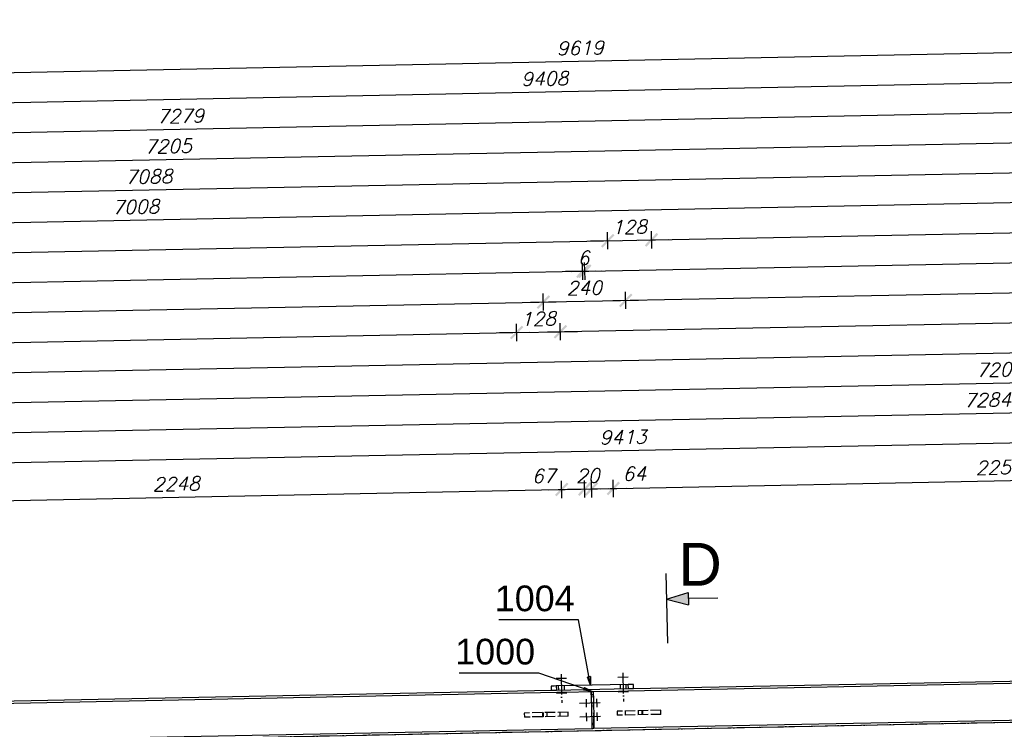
# Model space of a CAD drawing. Header units: millimetres. Extents: x 1814 to 94182, y 11562 to 49454.
# Tile 227 of 256: x 16482 to 16769, y 28858 to 29065. Entities that reach past the tile are written whole.
import ezdxf

# ---------------------------------------------------------------- set-up
doc = ezdxf.new("R2010")
doc.units = ezdxf.units.MM
doc.linetypes.add('ACAD_ISO02W100', pattern=[15, 12, -3])
doc.linetypes.add('ACAD_ISO04W100', pattern=[30, 24, -3, 0, -3])
doc.layers.add('wymiar', color=135, linetype='Continuous', lineweight=9)
doc.styles.add('ARIAL', font='arial.ttf')
doc.styles.add('CutSymbolUp', font='arial.ttf', dxfattribs={"height": 5})
doc.styles.add('WYMIARY', font='simplex.shx', dxfattribs={"oblique": 15})
doc.dimstyles.new('1-25', dxfattribs={"dimscale": 25, "dimtxt": 0.16, "dimasz": 0.2, "dimexe": 0.1, "dimexo": 0.1, "dimgap": 0.075, "dimtad": 1, "dimdec": 0, "dimlfac": 10, "dimrnd": 0.01, "dimzin": 9, "dimtxsty": 'WYMIARY', "dimblk": 'ARCHTICK', "dimcen": 0.2, "dimdle": 0.15, "dimadec": 1, "dimazin": 1, "dimtfac": 1, "dimtdec": 0, "dimtix": 1, "dimtmove": 2, "dimatfit": 3, "dimldrblk": 'ARCHTICK', "dimfxl": 0, "dimarcsym": 0})

# ---------------------------------------------------------------- blocks, each defined once
blk = doc.blocks.new('sectionup')
blk.add_hatch(color=256).paths.add_polyline_path([(-2.55, 0.73), (-2.55, -0.73), (0, 0)])
at = {"color": 7, "linetype": 'Continuous'}
for p, q in [((0, 3), (0, -5.15)), ((-6, 0), (-2.55, 0))]:
    blk.add_line(p, q, dxfattribs=at)
for p, q in [((0, 0), (-2.55, 0.73)), ((-2.55, 0.73), (-2.55, -0.73)), ((0, 0), (-2.55, -0.73))]:
    blk.add_line(p, q)
blk = doc.blocks.new('_ARCHTICK')
at = {"color": 0, "linetype": 'ByBlock', "lineweight": -2}
blk.add_solid([(0.398, 0.309), (0.309, 0.398), (-0.309, -0.398), (-0.398, -0.309)], dxfattribs=at)
blk = doc.blocks.new('*D718')
at = {"layer": 'Defpoints', "color": 0}
for p in [(17128.31, 28948.35), (17129.7, 28878.86), (16188.68, 28853.54)]:
    blk.add_point(p, dxfattribs=at)
at = {"layer": 'wymiar', "color": 0, "lineweight": -2}
for p, q in [((17128.36, 28945.85), (17128.26, 28950.84)), ((16183.41, 28929.44), (17132.06, 28948.42)), ((16187.21, 28927.02), (16187.11, 28932.02))]:
    blk.add_line(p, q, dxfattribs=at)
at = {"layer": 'wymiar', "color": 0, "lineweight": -2, "xscale": 5, "yscale": 5, "zscale": 5}
for p, rotation in [((17128.31, 28948.35), 1.146122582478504), ((16187.16, 28929.52), 181.1461225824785)]:
    blk.add_blockref('_ARCHTICK', p, dxfattribs=dict(at, rotation=rotation))
at = {"layer": 'wymiar', "color": 0, "insert": (16657.66, 28942.81), "char_height": 4, "attachment_point": 5, "rotation": 1.1461, "style": 'WYMIARY'}
blk.add_mtext('9413', dxfattribs=at)
blk = doc.blocks.new('*D722')
at = {"layer": 'Defpoints', "color": 0}
for p in [(16626.61, 28973.32), (16628.84, 28861.74), (16168, 28859.62)]:
    blk.add_point(p, dxfattribs=at)
at = {"layer": 'wymiar', "color": 0, "lineweight": -2}
for p, q in [((16626.66, 28970.82), (16626.56, 28975.82)), ((16162.17, 28964.02), (16630.36, 28973.39)), ((16165.96, 28961.6), (16165.86, 28966.6))]:
    blk.add_line(p, q, dxfattribs=at)
at = {"layer": 'wymiar', "color": 0, "lineweight": -2, "xscale": 5, "yscale": 5, "zscale": 5}
for p, rotation in [((16626.61, 28973.32), 1.146202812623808), ((16165.91, 28964.1), 181.1462028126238)]:
    blk.add_blockref('_ARCHTICK', p, dxfattribs=dict(at, rotation=rotation))
at = {"layer": 'wymiar', "color": 0, "insert": (16396.19, 28972.58), "char_height": 4, "attachment_point": 5, "rotation": 1.1462, "style": 'WYMIARY'}
blk.add_mtext('4608', dxfattribs=at)
blk = doc.blocks.new('*D723')
at = {"layer": 'Defpoints', "color": 0}
for p in [(16634.42, 28982.22), (16636.67, 28869.6), (16168, 28859.62)]:
    blk.add_point(p, dxfattribs=at)
at = {"layer": 'wymiar', "color": 0, "lineweight": -2}
for p, q in [((16634.47, 28979.72), (16634.37, 28984.72)), ((16161.99, 28972.77), (16638.17, 28982.3)), ((16165.79, 28970.35), (16165.69, 28975.35))]:
    blk.add_line(p, q, dxfattribs=at)
at = {"layer": 'wymiar', "color": 0, "lineweight": -2, "xscale": 5, "yscale": 5, "zscale": 5}
for p, rotation in [((16634.42, 28982.22), 1.146202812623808), ((16165.74, 28972.85), 181.1462028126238)]:
    blk.add_blockref('_ARCHTICK', p, dxfattribs=dict(at, rotation=rotation))
at = {"layer": 'wymiar', "color": 0, "insert": (16400, 28981.41), "char_height": 4, "attachment_point": 5, "rotation": 1.1462, "style": 'WYMIARY'}
blk.add_mtext('4688', dxfattribs=at)
blk = doc.blocks.new('*D724')
at = {"layer": 'Defpoints', "color": 0}
for p in [(16645.89, 28991.2), (16648.45, 28863.23), (16168, 28859.62)]:
    blk.add_point(p, dxfattribs=at)
at = {"layer": 'wymiar', "color": 0, "lineweight": -2}
for p, q in [((16645.94, 28988.71), (16645.84, 28993.7)), ((16161.81, 28981.52), (16649.64, 28991.28)), ((16165.61, 28979.1), (16165.51, 28984.09))]:
    blk.add_line(p, q, dxfattribs=at)
at = {"layer": 'wymiar', "color": 0, "lineweight": -2, "xscale": 5, "yscale": 5, "zscale": 5}
for p, rotation in [((16645.89, 28991.2), 1.146202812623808), ((16165.56, 28981.59), 181.1462028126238)]:
    blk.add_blockref('_ARCHTICK', p, dxfattribs=dict(at, rotation=rotation))
at = {"layer": 'wymiar', "color": 0, "insert": (16405.65, 28990.27), "char_height": 4, "attachment_point": 5, "rotation": 1.1462, "style": 'WYMIARY'}
blk.add_mtext('4804', dxfattribs=at)
blk = doc.blocks.new('*D725')
at = {"layer": 'Defpoints', "color": 0}
for p in [(16653.17, 29000.1), (16655.93, 28862.28), (16168, 28859.62)]:
    blk.add_point(p, dxfattribs=at)
at = {"layer": 'wymiar', "color": 0, "lineweight": -2}
for p, q in [((16653.22, 28997.6), (16653.12, 29002.6)), ((16161.64, 28990.27), (16656.92, 29000.18)), ((16165.44, 28987.84), (16165.34, 28992.84))]:
    blk.add_line(p, q, dxfattribs=at)
at = {"layer": 'wymiar', "color": 0, "lineweight": -2, "xscale": 5, "yscale": 5, "zscale": 5}
for p, rotation in [((16653.17, 29000.1), 1.146202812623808), ((16165.39, 28990.34), 181.1462028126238)]:
    blk.add_blockref('_ARCHTICK', p, dxfattribs=dict(at, rotation=rotation))
at = {"layer": 'wymiar', "color": 0, "insert": (16409.2, 28999.1), "char_height": 4, "attachment_point": 5, "rotation": 1.1462, "style": 'WYMIARY'}
blk.add_mtext('4879', dxfattribs=at)
blk = doc.blocks.new('*D726')
at = {"layer": 'Defpoints', "color": 0}
for p in [(16865.91, 29013.11), (16868.84, 28866.54), (16168, 28859.62)]:
    blk.add_point(p, dxfattribs=at)
at = {"layer": 'wymiar', "color": 0, "lineweight": -2}
for p, q in [((16865.96, 29010.61), (16865.86, 29015.61)), ((16161.46, 28999.02), (16869.66, 29013.19)), ((16165.26, 28996.59), (16165.16, 29001.59))]:
    blk.add_line(p, q, dxfattribs=at)
at = {"layer": 'wymiar', "color": 0, "lineweight": -2, "xscale": 5, "yscale": 5, "zscale": 5}
for p, rotation in [((16865.91, 29013.11), 1.146202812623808), ((16165.21, 28999.09), 181.1462028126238)]:
    blk.add_blockref('_ARCHTICK', p, dxfattribs=dict(at, rotation=rotation))
at = {"layer": 'wymiar', "color": 0, "insert": (16515.49, 29009.98), "char_height": 4, "attachment_point": 5, "rotation": 1.1462, "style": 'WYMIARY'}
blk.add_mtext('7008', dxfattribs=at)
blk = doc.blocks.new('*D727')
at = {"layer": 'Defpoints', "color": 0}
for p in [(16873.71, 29022.02), (16876.68, 28873.8), (16168, 28859.62)]:
    blk.add_point(p, dxfattribs=at)
at = {"layer": 'wymiar', "color": 0, "lineweight": -2}
for p, q in [((16873.76, 29019.52), (16873.66, 29024.52)), ((16161.29, 29007.76), (16877.46, 29022.09)), ((16165.09, 29005.34), (16164.99, 29010.34))]:
    blk.add_line(p, q, dxfattribs=at)
at = {"layer": 'wymiar', "color": 0, "lineweight": -2, "xscale": 5, "yscale": 5, "zscale": 5}
for p, rotation in [((16873.71, 29022.02), 1.146202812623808), ((16165.04, 29007.84), 181.1462028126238)]:
    blk.add_blockref('_ARCHTICK', p, dxfattribs=dict(at, rotation=rotation))
at = {"layer": 'wymiar', "color": 0, "insert": (16519.3, 29018.8), "char_height": 4, "attachment_point": 5, "rotation": 1.1462, "style": 'WYMIARY'}
blk.add_mtext('7088', dxfattribs=at)
blk = doc.blocks.new('*D728')
at = {"layer": 'Defpoints', "color": 0}
for p in [(16885.19, 29031), (16888.45, 28868.03), (16168, 28859.62)]:
    blk.add_point(p, dxfattribs=at)
at = {"layer": 'wymiar', "color": 0, "lineweight": -2}
for p, q in [((16885.24, 29028.5), (16885.14, 29033.5)), ((16161.11, 29016.51), (16888.94, 29031.07)), ((16164.91, 29014.09), (16164.81, 29019.09))]:
    blk.add_line(p, q, dxfattribs=at)
at = {"layer": 'wymiar', "color": 0, "lineweight": -2, "xscale": 5, "yscale": 5, "zscale": 5}
for p, rotation in [((16885.19, 29031), 1.146202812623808), ((16164.86, 29016.59), 181.1462028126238)]:
    blk.add_blockref('_ARCHTICK', p, dxfattribs=dict(at, rotation=rotation))
at = {"layer": 'wymiar', "color": 0, "insert": (16524.95, 29027.67), "char_height": 4, "attachment_point": 5, "rotation": 1.1462, "style": 'WYMIARY'}
blk.add_mtext('7205', dxfattribs=at)
blk = doc.blocks.new('*D729')
at = {"layer": 'Defpoints', "color": 0}
for p in [(16892.47, 29039.9), (16895.91, 28867.68), (16168, 28859.62)]:
    blk.add_point(p, dxfattribs=at)
at = {"layer": 'wymiar', "color": 0, "lineweight": -2}
for p, q in [((16892.52, 29037.4), (16892.42, 29042.4)), ((16160.94, 29025.26), (16896.22, 29039.97)), ((16164.74, 29022.84), (16164.64, 29027.84))]:
    blk.add_line(p, q, dxfattribs=at)
at = {"layer": 'wymiar', "color": 0, "lineweight": -2, "xscale": 5, "yscale": 5, "zscale": 5}
for p, rotation in [((16892.47, 29039.9), 1.146202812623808), ((16164.69, 29025.34), 181.1462028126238)]:
    blk.add_blockref('_ARCHTICK', p, dxfattribs=dict(at, rotation=rotation))
at = {"layer": 'wymiar', "color": 0, "insert": (16528.5, 29036.49), "char_height": 4, "attachment_point": 5, "rotation": 1.1462, "style": 'WYMIARY'}
blk.add_mtext('7279', dxfattribs=at)
blk = doc.blocks.new('*D730')
at = {"layer": 'Defpoints', "color": 0}
for p in [(17105.16, 29052.9), (17108.8, 28871.34), (16168, 28859.62)]:
    blk.add_point(p, dxfattribs=at)
at = {"layer": 'wymiar', "color": 0, "lineweight": -2}
for p, q in [((17105.21, 29050.41), (17105.11, 29055.4)), ((16160.76, 29034.01), (17108.91, 29052.98)), ((16164.56, 29031.58), (16164.46, 29036.58))]:
    blk.add_line(p, q, dxfattribs=at)
at = {"layer": 'wymiar', "color": 0, "lineweight": -2, "xscale": 5, "yscale": 5, "zscale": 5}
for p, rotation in [((17105.16, 29052.9), 1.146202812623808), ((16164.51, 29034.08), 181.1462028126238)]:
    blk.add_blockref('_ARCHTICK', p, dxfattribs=dict(at, rotation=rotation))
at = {"layer": 'wymiar', "color": 0, "insert": (16634.76, 29047.37), "char_height": 4, "attachment_point": 5, "rotation": 1.1462, "style": 'WYMIARY'}
blk.add_mtext('9408', dxfattribs=at)
blk = doc.blocks.new('*D731')
at = {"layer": 'Defpoints', "color": 0}
for p in [(17126.04, 29062.07), (17129.7, 28878.86), (16168, 28859.62)]:
    blk.add_point(p, dxfattribs=at)
at = {"layer": 'wymiar', "color": 0, "lineweight": -2}
for p, q in [((17126.09, 29059.57), (17125.99, 29064.57)), ((16160.59, 29042.76), (17129.79, 29062.15)), ((16164.39, 29040.33), (16164.29, 29045.33))]:
    blk.add_line(p, q, dxfattribs=at)
at = {"layer": 'wymiar', "color": 0, "lineweight": -2, "xscale": 5, "yscale": 5, "zscale": 5}
for p, rotation in [((17126.04, 29062.07), 1.146202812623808), ((16164.34, 29042.83), 181.1462028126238)]:
    blk.add_blockref('_ARCHTICK', p, dxfattribs=dict(at, rotation=rotation))
at = {"layer": 'wymiar', "color": 0, "insert": (16645.11, 29056.33), "char_height": 4, "attachment_point": 5, "rotation": 1.1462, "style": 'WYMIARY'}
blk.add_mtext('9619', dxfattribs=at)
blk = doc.blocks.new('*D733')
at = {"layer": 'Defpoints', "color": 0}
for p in [(17128.14, 28957.09), (17129.7, 28878.86), (16401.6, 28857.79)]:
    blk.add_point(p, dxfattribs=at)
at = {"layer": 'wymiar', "color": 0, "lineweight": -2}
for p, q in [((17128.19, 28954.6), (17128.09, 28959.59)), ((16396.16, 28942.45), (17131.89, 28957.17)), ((16399.96, 28940.03), (16399.86, 28945.02))]:
    blk.add_line(p, q, dxfattribs=at)
at = {"layer": 'wymiar', "color": 0, "lineweight": -2, "xscale": 5, "yscale": 5, "zscale": 5}
for p, rotation in [((17128.14, 28957.09), 1.146202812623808), ((16399.91, 28942.52), 181.1462028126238)]:
    blk.add_blockref('_ARCHTICK', p, dxfattribs=dict(at, rotation=rotation))
at = {"layer": 'wymiar', "color": 0, "insert": (16763.95, 28953.68), "char_height": 4, "attachment_point": 5, "rotation": 1.1462, "style": 'WYMIARY'}
blk.add_mtext('7284', dxfattribs=at)
blk = doc.blocks.new('*D735')
at = {"layer": 'Defpoints', "color": 0}
for p in [(17127.96, 28965.84), (17129.7, 28878.86), (16409.13, 28854.57)]:
    blk.add_point(p, dxfattribs=at)
at = {"layer": 'wymiar', "color": 0, "lineweight": -2}
for p, q in [((17128.01, 28963.34), (17127.91, 28968.34)), ((16403.44, 28951.35), (17131.71, 28965.92)), ((16407.24, 28948.92), (16407.14, 28953.92))]:
    blk.add_line(p, q, dxfattribs=at)
at = {"layer": 'wymiar', "color": 0, "lineweight": -2, "xscale": 5, "yscale": 5, "zscale": 5}
for p, rotation in [((17127.96, 28965.84), 1.146202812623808), ((16407.19, 28951.42), 181.1462028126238)]:
    blk.add_blockref('_ARCHTICK', p, dxfattribs=dict(at, rotation=rotation))
at = {"layer": 'wymiar', "color": 0, "insert": (16767.5, 28962.51), "char_height": 4, "attachment_point": 5, "rotation": 1.1462, "style": 'WYMIARY'}
blk.add_mtext('7209', dxfattribs=at)
blk = doc.blocks.new('*D737')
at = {"layer": 'Defpoints', "color": 0}
for p in [(17127.79, 28974.59), (17129.7, 28878.86), (16428.71, 28857.14)]:
    blk.add_point(p, dxfattribs=at)
at = {"layer": 'wymiar', "color": 0, "lineweight": -2}
for p, q in [((17127.84, 28972.09), (17127.74, 28977.09)), ((16422.89, 28960.49), (17131.54, 28974.67)), ((16426.69, 28958.06), (16426.59, 28963.06))]:
    blk.add_line(p, q, dxfattribs=at)
at = {"layer": 'wymiar', "color": 0, "lineweight": -2, "xscale": 5, "yscale": 5, "zscale": 5}
for p, rotation in [((17127.79, 28974.59), 1.146202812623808), ((16426.64, 28960.56), 181.1462028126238)]:
    blk.add_blockref('_ARCHTICK', p, dxfattribs=dict(at, rotation=rotation))
at = {"layer": 'wymiar', "color": 0, "insert": (16777.14, 28971.45), "char_height": 4, "attachment_point": 5, "rotation": 1.1462, "style": 'WYMIARY'}
blk.add_mtext('7013', dxfattribs=at)
blk = doc.blocks.new('*D738')
at = {"layer": 'Defpoints', "color": 0}
for p in [(16639.38, 28973.57), (16628.84, 28861.74), (16641.61, 28862)]:
    blk.add_point(p, dxfattribs=at)
at = {"layer": 'wymiar', "color": 0, "lineweight": -2}
for p, q in [((16626.66, 28970.82), (16626.56, 28975.82)), ((16639.43, 28971.07), (16639.33, 28976.07)), ((16626.61, 28973.32), (16621.61, 28973.22)), ((16626.61, 28973.32), (16639.38, 28973.57)), ((16639.38, 28973.57), (16644.38, 28973.67))]:
    blk.add_line(p, q, dxfattribs=at)
at = {"layer": 'wymiar', "color": 0, "lineweight": -2, "xscale": 5, "yscale": 5, "zscale": 5}
for p, rotation in [((16626.61, 28973.32), 1.146202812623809), ((16639.38, 28973.57), 181.1462028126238)]:
    blk.add_blockref('_ARCHTICK', p, dxfattribs=dict(at, rotation=rotation))
at = {"layer": 'wymiar', "color": 0, "insert": (16632.92, 28977.32), "char_height": 4, "attachment_point": 5, "rotation": 1.1462, "style": 'WYMIARY'}
blk.add_mtext('128', dxfattribs=at)
blk = doc.blocks.new('*D739')
at = {"layer": 'Defpoints', "color": 0}
for p in [(17127.61, 28983.34), (17129.7, 28878.86), (16641.61, 28862)]:
    blk.add_point(p, dxfattribs=at)
at = {"layer": 'wymiar', "color": 0, "lineweight": -2}
for p, q in [((17127.66, 28980.84), (17127.56, 28985.84)), ((16635.63, 28973.5), (17131.36, 28983.41)), ((16639.43, 28971.07), (16639.33, 28976.07))]:
    blk.add_line(p, q, dxfattribs=at)
at = {"layer": 'wymiar', "color": 0, "lineweight": -2, "xscale": 5, "yscale": 5, "zscale": 5}
for p, rotation in [((17127.61, 28983.34), 1.146202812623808), ((16639.38, 28973.57), 181.1462028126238)]:
    blk.add_blockref('_ARCHTICK', p, dxfattribs=dict(at, rotation=rotation))
at = {"layer": 'wymiar', "color": 0, "insert": (16883.42, 28982.33), "char_height": 4, "attachment_point": 5, "rotation": 1.1462, "style": 'WYMIARY'}
blk.add_mtext('4883', dxfattribs=at)
blk = doc.blocks.new('*D740')
at = {"layer": 'Defpoints', "color": 0}
for p in [(16658.42, 28982.7), (16636.67, 28869.6), (16660.67, 28870.08)]:
    blk.add_point(p, dxfattribs=at)
at = {"layer": 'wymiar', "color": 0, "lineweight": -2}
for p, q in [((16634.47, 28979.72), (16634.37, 28984.72)), ((16658.47, 28980.2), (16658.37, 28985.2)), ((16630.67, 28982.15), (16662.16, 28982.78))]:
    blk.add_line(p, q, dxfattribs=at)
at = {"layer": 'wymiar', "color": 0, "lineweight": -2, "xscale": 5, "yscale": 5, "zscale": 5}
for p, rotation in [((16634.42, 28982.22), 181.1462028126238), ((16658.42, 28982.7), 1.146202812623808)]:
    blk.add_blockref('_ARCHTICK', p, dxfattribs=dict(at, rotation=rotation))
at = {"layer": 'wymiar', "color": 0, "insert": (16646.34, 28986.34), "char_height": 4, "attachment_point": 5, "rotation": 1.1462, "style": 'WYMIARY'}
blk.add_mtext('240', dxfattribs=at)
blk = doc.blocks.new('*D741')
at = {"layer": 'Defpoints', "color": 0}
for p in [(17127.44, 28992.09), (17129.7, 28878.86), (16660.67, 28870.08)]:
    blk.add_point(p, dxfattribs=at)
at = {"layer": 'wymiar', "color": 0, "lineweight": -2}
for p, q in [((16654.67, 28982.63), (17131.19, 28992.16)), ((17127.49, 28989.59), (17127.39, 28994.59)), ((16658.47, 28980.2), (16658.37, 28985.2))]:
    blk.add_line(p, q, dxfattribs=at)
at = {"layer": 'wymiar', "color": 0, "lineweight": -2, "xscale": 5, "yscale": 5, "zscale": 5}
for p, rotation in [((17127.44, 28992.09), 1.146202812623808), ((16658.42, 28982.7), 181.1462028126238)]:
    blk.add_blockref('_ARCHTICK', p, dxfattribs=dict(at, rotation=rotation))
at = {"layer": 'wymiar', "color": 0, "insert": (16892.85, 28991.27), "char_height": 4, "attachment_point": 5, "rotation": 1.1462, "style": 'WYMIARY'}
blk.add_mtext('4691', dxfattribs=at)
blk = doc.blocks.new('*D742')
at = {"layer": 'Defpoints', "color": 0}
for p in [(16646.49, 28991.22), (16648.45, 28863.23), (16649.05, 28863.25)]:
    blk.add_point(p, dxfattribs=at)
at = {"layer": 'wymiar', "color": 0, "lineweight": -2}
for p, q in [((16645.94, 28988.71), (16645.84, 28993.7)), ((16646.54, 28988.72), (16646.44, 28993.72)), ((16645.89, 28991.2), (16640.89, 28991.1)), ((16645.89, 28991.2), (16646.49, 28991.22)), ((16646.49, 28991.22), (16651.49, 28991.32))]:
    blk.add_line(p, q, dxfattribs=at)
at = {"layer": 'wymiar', "color": 0, "lineweight": -2, "xscale": 5, "yscale": 5, "zscale": 5}
for p, rotation in [((16645.89, 28991.2), 1.146202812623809), ((16646.49, 28991.22), 181.1462028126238)]:
    blk.add_blockref('_ARCHTICK', p, dxfattribs=dict(at, rotation=rotation))
at = {"layer": 'wymiar', "color": 0, "insert": (16646.11, 28995.09), "char_height": 4, "attachment_point": 5, "rotation": 1.1462, "style": 'WYMIARY'}
blk.add_mtext('6', dxfattribs=at)
blk = doc.blocks.new('*D743')
at = {"layer": 'Defpoints', "color": 0}
for p in [(17127.26, 29000.84), (17129.7, 28878.86), (16649.05, 28863.25)]:
    blk.add_point(p, dxfattribs=at)
at = {"layer": 'wymiar', "color": 0, "lineweight": -2}
for p, q in [((16642.74, 28991.14), (17131.01, 29000.91)), ((17127.31, 28998.34), (17127.21, 29003.34)), ((16646.54, 28988.72), (16646.44, 28993.72))]:
    blk.add_line(p, q, dxfattribs=at)
at = {"layer": 'wymiar', "color": 0, "lineweight": -2, "xscale": 5, "yscale": 5, "zscale": 5}
for p, rotation in [((17127.26, 29000.84), 1.146202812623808), ((16646.49, 28991.22), 181.1462028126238)]:
    blk.add_blockref('_ARCHTICK', p, dxfattribs=dict(at, rotation=rotation))
at = {"layer": 'wymiar', "color": 0, "insert": (16886.8, 28999.9), "char_height": 4, "attachment_point": 5, "rotation": 1.1462, "style": 'WYMIARY'}
blk.add_mtext('4809', dxfattribs=at)
blk = doc.blocks.new('*D744')
at = {"layer": 'Defpoints', "color": 0}
for p in [(16665.94, 29000.36), (16655.93, 28862.28), (16668.69, 28862.54)]:
    blk.add_point(p, dxfattribs=at)
at = {"layer": 'wymiar', "color": 0, "lineweight": -2}
for p, q in [((16653.22, 28997.6), (16653.12, 29002.6)), ((16665.99, 28997.86), (16665.89, 29002.86)), ((16653.17, 29000.1), (16648.17, 29000)), ((16653.17, 29000.1), (16665.94, 29000.36)), ((16665.94, 29000.36), (16670.94, 29000.46))]:
    blk.add_line(p, q, dxfattribs=at)
at = {"layer": 'wymiar', "color": 0, "lineweight": -2, "xscale": 5, "yscale": 5, "zscale": 5}
for p, rotation in [((16653.17, 29000.1), 1.146202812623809), ((16665.94, 29000.36), 181.1462028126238)]:
    blk.add_blockref('_ARCHTICK', p, dxfattribs=dict(at, rotation=rotation))
at = {"layer": 'wymiar', "color": 0, "insert": (16659.47, 29004.1), "char_height": 4, "attachment_point": 5, "rotation": 1.1462, "style": 'WYMIARY'}
blk.add_mtext('128', dxfattribs=at)
blk = doc.blocks.new('*D745')
at = {"layer": 'Defpoints', "color": 0}
for p in [(17127.09, 29009.58), (17129.7, 28878.86), (16668.69, 28862.54)]:
    blk.add_point(p, dxfattribs=at)
at = {"layer": 'wymiar', "color": 0, "lineweight": -2}
for p, q in [((16662.19, 29000.28), (17130.84, 29009.66)), ((17127.14, 29007.08), (17127.04, 29012.08)), ((16665.99, 28997.86), (16665.89, 29002.86))]:
    blk.add_line(p, q, dxfattribs=at)
at = {"layer": 'wymiar', "color": 0, "lineweight": -2, "xscale": 5, "yscale": 5, "zscale": 5}
for p, rotation in [((17127.09, 29009.58), 1.146202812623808), ((16665.94, 29000.36), 181.1462028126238)]:
    blk.add_blockref('_ARCHTICK', p, dxfattribs=dict(at, rotation=rotation))
at = {"layer": 'wymiar', "color": 0, "insert": (16896.44, 29008.85), "char_height": 4, "attachment_point": 5, "rotation": 1.1462, "style": 'WYMIARY'}
blk.add_mtext('4612', dxfattribs=at)
blk = doc.blocks.new('*D785')
at = {"layer": 'Defpoints', "color": 0}
for p in [(16639.74, 28927.55), (16641.15, 28857.09), (16416.4, 28852.59)]:
    blk.add_point(p, dxfattribs=at)
at = {"layer": 'wymiar', "color": 0, "lineweight": -2}
for p, q in [((16639.79, 28925.05), (16639.69, 28930.05)), ((16411.25, 28922.98), (16643.49, 28927.62)), ((16415.04, 28920.55), (16414.94, 28925.55))]:
    blk.add_line(p, q, dxfattribs=at)
at = {"layer": 'wymiar', "color": 0, "lineweight": -2, "xscale": 5, "yscale": 5, "zscale": 5}
for p, rotation in [((16639.74, 28927.55), 1.146119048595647), ((16414.99, 28923.05), 181.1461190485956)]:
    blk.add_blockref('_ARCHTICK', p, dxfattribs=dict(at, rotation=rotation))
at = {"layer": 'wymiar', "color": 0, "insert": (16527.29, 28929.17), "char_height": 4, "attachment_point": 5, "rotation": 1.1461, "style": 'WYMIARY'}
blk.add_mtext('2248', dxfattribs=at)
blk = doc.blocks.new('*D786')
at = {"layer": 'Defpoints', "color": 0}
for p in [(16646.44, 28927.68), (16641.15, 28857.09), (16647.85, 28857.22)]:
    blk.add_point(p, dxfattribs=at)
at = {"layer": 'wymiar', "color": 0, "lineweight": -2}
for p, q in [((16639.79, 28925.05), (16639.69, 28930.05)), ((16646.49, 28925.18), (16646.39, 28930.18)), ((16636, 28927.47), (16650.18, 28927.76))]:
    blk.add_line(p, q, dxfattribs=at)
at = {"layer": 'wymiar', "color": 0, "lineweight": -2, "xscale": 5, "yscale": 5, "zscale": 5}
for p, rotation in [((16639.74, 28927.55), 181.1461190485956), ((16646.44, 28927.68), 1.146119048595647)]:
    blk.add_blockref('_ARCHTICK', p, dxfattribs=dict(at, rotation=rotation))
at = {"layer": 'wymiar', "color": 0, "insert": (16634.47, 28931.49), "char_height": 4, "attachment_point": 5, "rotation": 1.1461, "style": 'WYMIARY'}
blk.add_mtext('67', dxfattribs=at)
blk = doc.blocks.new('*D787')
at = {"layer": 'Defpoints', "color": 0}
for p in [(16648.44, 28927.72), (16647.85, 28857.22), (16649.85, 28857.26)]:
    blk.add_point(p, dxfattribs=at)
at = {"layer": 'wymiar', "color": 0, "lineweight": -2}
for p, q in [((16646.49, 28925.18), (16646.39, 28930.18)), ((16648.49, 28925.22), (16648.39, 28930.22)), ((16646.44, 28927.68), (16641.44, 28927.58)), ((16646.44, 28927.68), (16648.44, 28927.72)), ((16648.44, 28927.72), (16653.44, 28927.82))]:
    blk.add_line(p, q, dxfattribs=at)
at = {"layer": 'wymiar', "color": 0, "lineweight": -2, "xscale": 5, "yscale": 5, "zscale": 5}
for p, rotation in [((16646.44, 28927.68), 1.146119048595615), ((16648.44, 28927.72), 181.1461190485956)]:
    blk.add_blockref('_ARCHTICK', p, dxfattribs=dict(at, rotation=rotation))
at = {"layer": 'wymiar', "color": 0, "insert": (16647.36, 28931.58), "char_height": 4, "attachment_point": 5, "rotation": 1.1461, "style": 'WYMIARY'}
blk.add_mtext('20', dxfattribs=at)
blk = doc.blocks.new('*D788')
at = {"layer": 'Defpoints', "color": 0}
for p in [(16654.79, 28927.85), (16649.85, 28857.26), (16656.2, 28857.39)]:
    blk.add_point(p, dxfattribs=at)
at = {"layer": 'wymiar', "color": 0, "lineweight": -2}
for p, q in [((16648.49, 28925.22), (16648.39, 28930.22)), ((16654.84, 28925.35), (16654.74, 28930.35)), ((16644.69, 28927.65), (16658.54, 28927.92))]:
    blk.add_line(p, q, dxfattribs=at)
at = {"layer": 'wymiar', "color": 0, "lineweight": -2, "xscale": 5, "yscale": 5, "zscale": 5}
for p, rotation in [((16648.44, 28927.72), 181.1461190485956), ((16654.79, 28927.85), 1.146119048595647)]:
    blk.add_blockref('_ARCHTICK', p, dxfattribs=dict(at, rotation=rotation))
at = {"layer": 'wymiar', "color": 0, "insert": (16660.93, 28932.16), "char_height": 4, "attachment_point": 5, "rotation": 1.1461, "style": 'WYMIARY'}
blk.add_mtext('64', dxfattribs=at)
blk = doc.blocks.new('*D789')
at = {"layer": 'Defpoints', "color": 0}
for p in [(16879.94, 28932.35), (16881.35, 28861.89), (16656.2, 28857.39)]:
    blk.add_point(p, dxfattribs=at)
at = {"layer": 'wymiar', "color": 0, "lineweight": -2}
for p, q in [((16879.99, 28929.85), (16879.89, 28934.85)), ((16651.05, 28927.77), (16883.69, 28932.43)), ((16654.84, 28925.35), (16654.74, 28930.35))]:
    blk.add_line(p, q, dxfattribs=at)
at = {"layer": 'wymiar', "color": 0, "lineweight": -2, "xscale": 5, "yscale": 5, "zscale": 5}
for p, rotation in [((16879.94, 28932.35), 1.146119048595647), ((16654.79, 28927.85), 181.1461190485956)]:
    blk.add_blockref('_ARCHTICK', p, dxfattribs=dict(at, rotation=rotation))
at = {"layer": 'wymiar', "color": 0, "insert": (16767.29, 28933.98), "char_height": 4, "attachment_point": 5, "rotation": 1.1461, "style": 'WYMIARY'}
blk.add_mtext('2252', dxfattribs=at)

msp = doc.modelspace()

# ---------------------------------------------------------------- linework, layer by layer
at = {"color": 10, "linetype": 'ACAD_ISO04W100', "ltscale": 0.25}
for p, q in [((16641.116, 28872.441), (16638.117, 28872.381)), ((16639.591, 28873.711), (16639.759, 28865.308)), ((16639.617, 28872.411), (16639.617, 28872.411)), ((16659.113, 28872.801), (16656.113, 28872.741)), ((16657.587, 28874.071), (16657.755, 28865.668)), ((16657.613, 28872.771), (16657.613, 28872.771)), ((16166.504, 28847.59), (17131.205, 28866.89)), ((16641.202, 28868.137), (16638.203, 28868.077)), ((16639.703, 28868.107), (16639.703, 28868.107)), ((16646.831, 28866.402), (16646.879, 28864.002)), ((16649.935, 28866.464), (16649.983, 28864.064)), ((16659.199, 28868.497), (16656.199, 28868.437)), ((16657.699, 28868.467), (16657.699, 28868.467)), ((16650.959, 28865.284), (16644.555, 28865.156)), ((16646.855, 28865.202), (16646.855, 28865.202)), ((16649.959, 28865.264), (16649.959, 28865.264)), ((16651.039, 28861.285), (16644.635, 28861.157)), ((16646.911, 28862.403), (16646.959, 28860.003)), ((16646.935, 28861.203), (16646.935, 28861.203)), ((16650.015, 28862.465), (16650.063, 28860.065)), ((16650.039, 28861.265), (16650.039, 28861.265))]:
    msp.add_line(p, q, dxfattribs=at)
at = {"color": 0, "linetype": 'ByBlock', "lineweight": -2}
for p, q in [((16648.117, 28872.963, -776.676), (16647.297, 28872.813, -776.676)), ((16648.157, 28870.429, -776.676), (16647.297, 28872.813, -776.676)), ((16648.117, 28872.963, -776.676), (16648.157, 28870.429, -776.676)), ((16646.415, 28869.822, -780.456), (16646.141, 28869.035, -780.456)), ((16648.64, 28868.608, -780.456), (16646.141, 28869.035, -780.456)), ((16646.415, 28869.822, -780.456), (16648.64, 28868.608, -780.456))]:
    msp.add_line(p, q, dxfattribs=at)
at = {"color": 145, "linetype": 'Continuous', "ltscale": 0.25}
for p, q in [((16659.03, 28868.816), (16878.352, 28873.204)), ((16660.681, 28869.479), (16876.676, 28873.801)), ((16168.005, 28859.623), (16636.683, 28868.999)), ((16636.773, 28870.201), (16636.659, 28870.199)), ((16636.659, 28870.199), (16636.683, 28868.999)), ((16636.683, 28868.999), (16636.797, 28869.002)), ((16637.098, 28870.208), (16636.773, 28870.201)), ((16636.797, 28869.002), (16637.122, 28869.008)), ((16637.585, 28870.218), (16637.098, 28870.208)), ((16637.122, 28869.008), (16637.609, 28869.018)), ((16638.159, 28870.229), (16637.585, 28870.218)), ((16637.609, 28869.018), (16638.183, 28869.029)), ((16659.157, 28870.649), (16638.159, 28870.229)), ((16638.159, 28870.229), (16638.183, 28869.029)), ((16638.183, 28869.029), (16659.181, 28869.45)), ((16641.033, 28868.456), (16648.34, 28868.602)), ((16648.34, 28868.602), (16648.94, 28868.614)), ((16648.34, 28868.602), (16648.342, 28868.488)), ((16648.94, 28868.614), (16656.355, 28868.763)), ((16648.94, 28868.614), (16648.942, 28868.5)), ((16659.731, 28870.661), (16659.157, 28870.649)), ((16659.181, 28869.45), (16659.157, 28870.649)), ((16659.181, 28869.45), (16659.755, 28869.461)), ((16660.217, 28870.67), (16659.731, 28870.661)), ((16659.755, 28869.461), (16660.241, 28869.471)), ((16660.542, 28870.677), (16660.217, 28870.67)), ((16660.241, 28869.471), (16660.566, 28869.477)), ((16660.657, 28870.679), (16660.542, 28870.677)), ((16660.566, 28869.477), (16660.681, 28869.48)), ((16660.681, 28869.48), (16660.657, 28870.679)), ((16168.005, 28847.62), (17129.704, 28866.86)), ((16408.94, 28863.813), (16638.359, 28868.403)), ((16648.342, 28868.488), (16648.349, 28868.163)), ((16648.349, 28868.163), (16648.358, 28867.677)), ((16648.358, 28867.677), (16648.37, 28867.103)), ((16648.37, 28867.103), (16648.97, 28867.115)), ((16648.37, 28867.103), (16648.525, 28859.364)), ((16648.942, 28868.5), (16648.948, 28868.175)), ((16648.948, 28868.175), (16648.958, 28867.689)), ((16648.958, 28867.689), (16648.97, 28867.115)), ((16648.97, 28867.115), (16649.124, 28859.376)), ((16649.154, 28857.877), (16888.555, 28862.666)), ((16409.154, 28853.075), (16648.555, 28857.865)), ((16648.525, 28859.364), (16649.124, 28859.376)), ((16648.525, 28859.364), (16648.536, 28858.79)), ((16648.536, 28858.79), (16648.546, 28858.304)), ((16648.546, 28858.304), (16648.552, 28857.979)), ((16648.552, 28857.979), (16648.555, 28857.865)), ((16648.555, 28857.865), (16649.154, 28857.877)), ((16649.124, 28859.376), (16649.136, 28858.802)), ((16649.136, 28858.802), (16649.146, 28858.316)), ((16649.146, 28858.316), (16649.152, 28857.991)), ((16649.152, 28857.991), (16649.154, 28857.877))]:
    msp.add_line(p, q, dxfattribs=at)
at = {"color": 84, "linetype": 'ACAD_ISO02W100', "ltscale": 0.25}
for p, q in [((16638.76, 28870.241), (16638.784, 28869.041)), ((16640.583, 28869.077), (16640.559, 28870.277)), ((16648.36, 28867.603), (16648.34, 28868.602)), ((16656.355, 28868.763), (16659.03, 28868.816)), ((16656.756, 28870.601), (16656.78, 28869.401)), ((16658.58, 28869.438), (16658.556, 28870.637)), ((16638.359, 28868.403), (16641.033, 28868.456)), ((16648.348, 28868.166), (16648.349, 28868.154)), ((16648.96, 28867.615), (16648.36, 28867.603)), ((16648.36, 28867.603), (16648.364, 28867.406)), ((16648.964, 28867.418), (16648.96, 28867.615)), ((16648.995, 28865.845), (16648.995, 28865.847)), ((16648.996, 28865.82), (16648.995, 28865.845)), ((16649.001, 28865.543), (16649.001, 28865.564)), ((16649.002, 28865.483), (16649.001, 28865.543)), ((16649.003, 28865.441), (16649.002, 28865.483)), ((16649.004, 28865.393), (16649.003, 28865.441)), ((16649.011, 28865.043), (16649.004, 28865.393)), ((16649.019, 28864.665), (16649.017, 28864.769)), ((16649.024, 28864.408), (16649.019, 28864.665)), ((16649.031, 28864.07), (16649.024, 28864.408)), ((16649.031, 28864.068), (16649.031, 28864.07)), ((16649.031, 28864.045), (16649.031, 28864.068)), ((16668.682, 28863.138), (16655.913, 28862.883)), ((16655.913, 28862.883), (16655.937, 28861.683)), ((16658.377, 28861.732), (16658.353, 28862.932)), ((16662.019, 28863.005), (16662.043, 28861.805)), ((16663.245, 28861.829), (16663.221, 28863.029)), ((16663.398, 28861.832), (16663.374, 28863.032)), ((16668.706, 28861.938), (16668.682, 28863.138)), ((16641.601, 28862.596), (16628.833, 28862.341)), ((16628.833, 28862.341), (16628.857, 28861.141)), ((16641.625, 28861.397), (16628.857, 28861.141)), ((16634.317, 28861.25), (16628.857, 28861.141)), ((16634.14, 28862.447), (16634.164, 28861.247)), ((16634.293, 28862.45), (16634.317, 28861.25)), ((16635.519, 28861.275), (16635.495, 28862.474)), ((16639.161, 28862.548), (16639.185, 28861.348)), ((16641.625, 28861.397), (16641.474, 28861.394)), ((16641.625, 28861.397), (16641.601, 28862.596)), ((16649.064, 28862.421), (16649.063, 28862.423)), ((16649.07, 28862.083), (16649.064, 28862.421)), ((16649.073, 28861.946), (16649.07, 28862.083)), ((16649.075, 28861.825), (16649.075, 28861.846)), ((16649.083, 28861.447), (16649.078, 28861.722)), ((16649.09, 28861.099), (16649.083, 28861.447)), ((16649.091, 28861.05), (16649.09, 28861.099)), ((16649.092, 28861.01), (16649.091, 28861.05)), ((16649.093, 28860.947), (16649.092, 28861.01)), ((16649.093, 28860.926), (16649.093, 28860.947)), ((16649.096, 28860.796), (16649.093, 28860.926)), ((16649.101, 28860.546), (16649.099, 28860.643)), ((16649.102, 28860.48), (16649.101, 28860.546)), ((16649.111, 28860.046), (16649.102, 28860.48)), ((16649.13, 28859.076), (16649.111, 28860.046)), ((16668.706, 28861.938), (16655.937, 28861.683)), ((16649.134, 28858.876), (16648.535, 28858.864)), ((16648.555, 28857.865), (16648.855, 28857.871)), ((16649.134, 28858.876), (16649.13, 28859.076)), ((16649.137, 28858.724), (16649.134, 28858.876)), ((16649.154, 28857.877), (16649.137, 28858.724))]:
    msp.add_line(p, q, dxfattribs=at)
at = {"color": 7}
for points in [[(16648.157, 28870.429), (16644.663, 28889.534), (16621.355, 28889.534)], [(16648.64, 28868.608), (16633.117, 28873.999), (16609.808, 28873.999)]]:
    msp.add_lwpolyline(points, dxfattribs=at)

# ---------------------------------------------------------------- block references
at = {"xscale": -2.500000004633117, "yscale": 2.500000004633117, "zscale": 2.500000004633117, "rotation": 1.146119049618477}
msp.add_blockref('sectionup', (16670.314, 28895.582, -788.676), dxfattribs=at)

# ---------------------------------------------------------------- texts
at = {"color": 96, "style": 'CutSymbolUp'}
msp.add_text('D', height=12.5, dxfattribs=at).set_placement((16673.832, 28899.474))
at = {"color": 7, "style": 'ARIAL'}
for s, p in [('1004', (16620.214, 28892.034)), ('1000', (16608.668, 28876.499))]:
    msp.add_text(s, height=7.5, dxfattribs=at).set_placement(p)

# ---------------------------------------------------------------- dimensions: what is measured, and where the dimension line sits
at = {"layer": 'wymiar'}
for base, p1, p2, angle, picture, middle in [((17126.039, 29062.074), (16168.005, 28859.623), (17129.704, 28878.863), 181.1462, '*D731', (16645.111, 29056.327)), ((17105.165, 29052.905), (16168.005, 28859.623), (17108.797, 28871.343), 181.1462, '*D730', (16634.762, 29047.369)), ((16892.467, 29039.897), (16168.005, 28859.623), (16895.912, 28867.684), 181.1462, '*D729', (16528.5, 29036.491)), ((16885.187, 29031), (16168.005, 28859.623), (16888.447, 28868.035), 181.1462, '*D728', (16524.948, 29027.668)), ((16873.711, 29022.018), (16168.005, 28859.623), (16876.676, 28873.801), 181.1462, '*D727', (16519.297, 29018.803)), ((16865.912, 29013.111), (16168.005, 28859.623), (16868.845, 28866.543), 181.1462, '*D726', (16515.486, 29009.975)), ((17127.089, 29009.584), (16668.694, 28862.538), (17129.705, 28878.863), 181.1462, '*D745', (16896.435, 29008.845)), ((16665.936, 29000.358), (16655.925, 28862.283), (16668.694, 28862.538), 181.1462, '*D744', (16659.474, 29004.104)), ((16653.168, 29000.102), (16168.005, 28859.623), (16655.925, 28862.283), 181.1462, '*D725', (16409.201, 28999.097)), ((17127.264, 29000.836), (16649.047, 28863.245), (17129.704, 28878.863), 181.1462, '*D743', (16886.798, 28999.901)), ((16646.487, 28991.217), (16648.447, 28863.233), (16649.047, 28863.245), 181.1462, '*D742', (16646.109, 28995.085)), ((16645.887, 28991.205), (16168.005, 28859.623), (16648.447, 28863.233), 181.1462, '*D724', (16405.648, 28990.274)), ((17127.439, 28992.088), (16660.669, 28870.079), (17129.705, 28878.863), 181.1462, '*D741', (16892.85, 28991.27)), ((16658.415, 28982.704), (16636.671, 28869.599), (16660.669, 28870.079), 181.1462, '*D740', (16646.339, 28986.338)), ((16634.418, 28982.224), (16168.005, 28859.623), (16636.671, 28869.599), 181.1462, '*D723', (16400.001, 28981.409)), ((17127.614, 28983.34), (16641.613, 28861.997), (17129.704, 28878.863), 181.1462, '*D739', (16883.42, 28982.33)), ((16639.381, 28973.571), (16628.845, 28861.741), (16641.613, 28861.997), 181.1462, '*D738', (16632.919, 28977.318)), ((16626.612, 28973.316), (16168.005, 28859.623), (16628.845, 28861.741), 181.1462, '*D722', (16396.186, 28972.581)), ((17127.789, 28974.591), (16428.706, 28857.137), (17129.705, 28878.863), 181.1462, '*D737', (16777.135, 28971.451)), ((17127.964, 28965.843), (16409.13, 28854.575), (17129.705, 28878.863), 181.1462, '*D735', (16767.501, 28962.507)), ((17128.139, 28957.095), (16401.601, 28857.795), (17129.705, 28878.863), 181.1462, '*D733', (16763.945, 28953.684)), ((17128.314, 28948.345), (16188.682, 28853.535), (17129.705, 28878.863), 181.14612, '*D718', (16657.66, 28942.805)), ((16879.945, 28932.353), (16656.205, 28857.387), (16881.355, 28861.892), 181.14612, '*D789', (16767.292, 28933.975)), ((16639.745, 28927.548), (16416.405, 28852.59), (16641.154, 28857.086), 181.14612, '*D785', (16527.292, 28929.174)), ((16648.441, 28927.722), (16647.845, 28857.22), (16649.851, 28857.26), 181.14612, '*D787', (16647.361, 28931.576))]:
    dim = msp.add_linear_dim(base=base, p1=p1, p2=p2, angle=angle, dimstyle='1-25', dxfattribs=at)
    dim.commit()
    dim.dimension.update_dxf_attribs({"geometry": picture, "text_midpoint": middle})
for base, p1, p2, picture, middle in [((16654.795, 28927.849), (16649.851, 28857.26), (16656.205, 28857.387), '*D788', (16660.933, 28932.163)), ((16646.436, 28927.681), (16641.154, 28857.086), (16647.845, 28857.22), '*D786', (16634.473, 28931.489))]:
    dim = msp.add_linear_dim(base=base, p1=p1, p2=p2, angle=181.14612, dimstyle='1-25', dxfattribs=at)
    dim.commit()
    dim.dimension.update_dxf_attribs({"geometry": picture, "text_midpoint": middle, "dimtype": 160})

doc.saveas('drawing.dxf')
